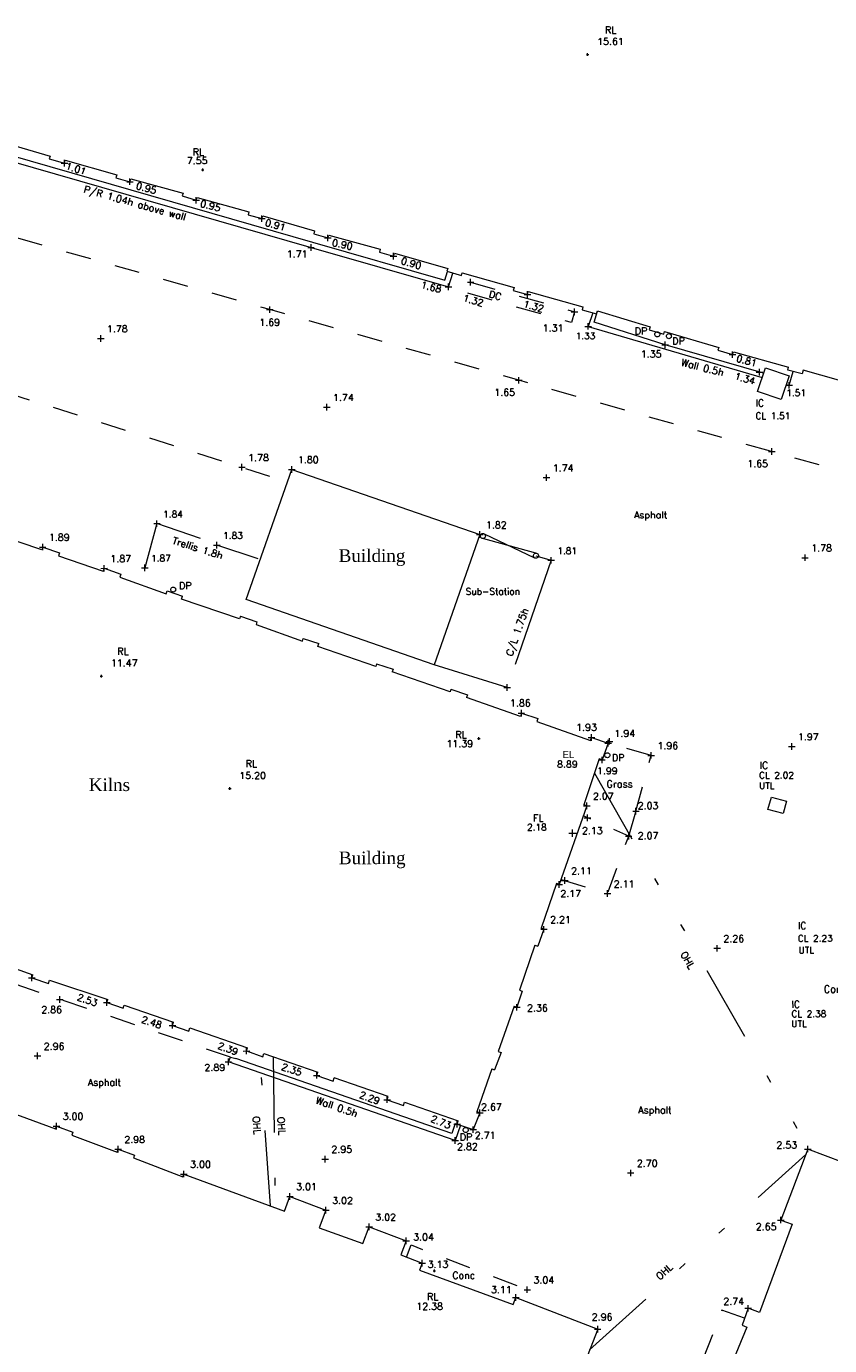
# Model space of a CAD drawing. Header units: metres. Extents: x 639013 to 639566, y 257273 to 257664.
# Tile 16 of 78: x 639225 to 639257, y 257397 to 257450. Entities that reach past the tile are written whole.
import ezdxf
from ezdxf.enums import TextEntityAlignment as Align

# ---------------------------------------------------------------- set-up
doc = ezdxf.new("R2010")
doc.units = ezdxf.units.M
for name, pattern in [('65208756-SWE-ZZ-XX-M-C-0002-FC06T002$0$03', [3, 1, -1, 1]), ('65208756-SWE-ZZ-XX-M-C-0002-FC06T002$0$18', [13.5, 5, -1.6, 0.3, -1.6, 5]), ('65208756-SWE-ZZ-XX-M-C-0002-FC06T002$0$IRRIGATION', [11.5, 3, -1.8, 0.3, -1.8, 0.3, -1.8, 2.5])]:
    doc.linetypes.add(name, pattern=pattern)
for name, color, linetype, lineweight in [('65208756-SWE-ZZ-XX-M-C-0002-FC06T002$0$0not0', 253, 'Continuous', 0), ('65208756-SWE-ZZ-XX-M-C-0002-FC06T002$0$SS_BUILDING', 253, 'Continuous', 0), ('65208756-SWE-ZZ-XX-M-C-0002-FC06T002$0$SS_COVERS', 253, 'Continuous', 0), ('65208756-SWE-ZZ-XX-M-C-0002-FC06T002$0$SS_DETAIL', 253, '65208756-SWE-ZZ-XX-M-C-0002-FC06T002$0$03', 0), ('65208756-SWE-ZZ-XX-M-C-0002-FC06T002$0$SS_FENCE', 253, '65208756-SWE-ZZ-XX-M-C-0002-FC06T002$0$18', 0), ('65208756-SWE-ZZ-XX-M-C-0002-FC06T002$0$SS_GATE', 253, 'Continuous', 0), ('65208756-SWE-ZZ-XX-M-C-0002-FC06T002$0$SS_INTERNAL', 253, 'Continuous', 0), ('65208756-SWE-ZZ-XX-M-C-0002-FC06T002$0$SS_OHL', 253, '65208756-SWE-ZZ-XX-M-C-0002-FC06T002$0$IRRIGATION', 0), ('65208756-SWE-ZZ-XX-M-C-0002-FC06T002$0$SS_TEXT_GEN', 253, 'Continuous', 0), ('65208756-SWE-ZZ-XX-M-C-0002-FC06T002$0$SS_TXT_DRAIN', 253, 'Continuous', 0), ('65208756-SWE-ZZ-XX-M-C-0002-FC06T002$0$SS_TXT_LEV_BLD', 253, 'Continuous', 0), ('65208756-SWE-ZZ-XX-M-C-0002-FC06T002$0$SS_TXT_LEV_GEN', 253, 'Continuous', 0), ('65208756-SWE-ZZ-XX-M-C-0002-FC06T002$0$SS_TXT_LEV_PNT', 253, 'Continuous', 0), ('65208756-SWE-ZZ-XX-M-C-0002-FC06T002$0$SS_TXT_UTL_WATER', 253, 'Continuous', 0), ('65208756-SWE-ZZ-XX-M-C-0002-FC06T002$0$SS_UTL_TEXT', 253, 'Continuous', 0), ('65208756-SWE-ZZ-XX-M-C-0002-FC06T002$0$SS_WALL', 253, 'Continuous', 0)]:
    doc.layers.add(name, color=color, linetype=linetype, lineweight=lineweight)
doc.layers.add('Z-Xref', color=7, linetype='Continuous')
doc.styles.add('65208756-SWE-ZZ-XX-M-C-0002-FC06T002$0$ROMANS', font='ROMANS')
doc.styles.add('65208756-SWE-ZZ-XX-M-C-0002-FC06T002$0$STANDARD', font='txt')
doc.styles.add('65208756-SWE-ZZ-XX-M-C-0002-FC06T002$0$surv', font='romantic.ttf', dxfattribs={"height": 0.5})

# ---------------------------------------------------------------- blocks, each defined once
blk = doc.blocks.new('65208756-SWE-ZZ-XX-M-C-0002-FC06T002')
at = {"layer": '65208756-SWE-ZZ-XX-M-C-0002-FC06T002$0$0not0', "linetype": 'Continuous'}
for p, q in [((639247.658, 257448.459), (639247.758, 257448.459)), ((639247.708, 257448.409), (639247.708, 257448.509)), ((639226.845, 257444.154), (639227.105, 257444.154)), ((639226.975, 257444.024), (639226.975, 257444.284)), ((639229.571, 257443.286), (639229.571, 257443.546)), ((639232.405, 257443.886), (639232.505, 257443.886)), ((639232.455, 257443.836), (639232.455, 257443.936)), ((639229.441, 257443.416), (639229.701, 257443.417)), ((639232.063, 257442.68), (639232.323, 257442.68)), ((639232.193, 257442.55), (639232.193, 257442.81)), ((639234.669, 257441.952), (639234.929, 257441.952)), ((639234.799, 257441.822), (639234.799, 257442.082)), ((639236.747, 257440.682), (639236.746, 257440.942)), ((639237.286, 257441.187), (639237.546, 257441.187)), ((639237.416, 257441.057), (639237.416, 257441.317)), ((639236.617, 257440.812), (639236.877, 257440.812)), ((639239.889, 257440.464), (639240.149, 257440.465)), ((639240.019, 257440.335), (639240.019, 257440.595)), ((639242.195, 257439.12), (639242.194, 257439.38)), ((639242.943, 257439.43), (639243.203, 257439.431)), ((639243.073, 257439.3), (639243.072, 257439.56)), ((639242.064, 257439.249), (639242.324, 257439.25)), ((639245.192, 257438.946), (639245.452, 257438.946)), ((639245.322, 257438.816), (639245.322, 257439.076)), ((639234.984, 257438.346), (639235.244, 257438.347)), ((639235.114, 257438.216), (639235.114, 257438.476)), ((639247.063, 257438.262), (639247.323, 257438.262)), ((639247.193, 257438.132), (639247.193, 257438.392)), ((639247.73, 257437.553), (639247.73, 257437.813)), ((639228.284, 257437.202), (639228.544, 257437.202)), ((639228.414, 257437.072), (639228.414, 257437.332)), ((639247.6, 257437.683), (639247.86, 257437.683)), ((639250.37, 257437.367), (639250.374, 257437.393)), ((639250.374, 257437.341), (639250.37, 257437.367)), ((639250.374, 257437.393), (639250.384, 257437.417)), ((639250.384, 257437.317), (639250.374, 257437.341)), ((639250.384, 257437.417), (639250.4, 257437.437)), ((639250.4, 257437.297), (639250.384, 257437.317)), ((639250.4, 257437.437), (639250.42, 257437.453)), ((639250.42, 257437.281), (639250.4, 257437.297)), ((639250.42, 257437.453), (639250.444, 257437.463)), ((639250.444, 257437.271), (639250.42, 257437.281)), ((639250.444, 257437.463), (639250.47, 257437.467)), ((639250.47, 257437.267), (639250.444, 257437.271)), ((639250.47, 257437.467), (639250.496, 257437.463)), ((639250.496, 257437.271), (639250.47, 257437.267)), ((639250.496, 257437.463), (639250.52, 257437.453)), ((639250.52, 257437.281), (639250.496, 257437.271)), ((639250.52, 257437.453), (639250.54, 257437.437)), ((639250.54, 257437.297), (639250.52, 257437.281)), ((639250.54, 257437.437), (639250.556, 257437.417)), ((639250.556, 257437.317), (639250.54, 257437.297)), ((639250.556, 257437.417), (639250.566, 257437.393)), ((639250.566, 257437.341), (639250.556, 257437.317)), ((639250.566, 257437.393), (639250.57, 257437.367)), ((639250.57, 257437.367), (639250.566, 257437.341)), ((639250.829, 257437.293), (639250.833, 257437.319)), ((639250.833, 257437.267), (639250.829, 257437.293)), ((639250.833, 257437.319), (639250.843, 257437.343)), ((639250.843, 257437.243), (639250.833, 257437.267)), ((639250.843, 257437.343), (639250.859, 257437.363)), ((639250.859, 257437.223), (639250.843, 257437.243)), ((639250.859, 257437.363), (639250.879, 257437.379)), ((639250.879, 257437.207), (639250.859, 257437.223)), ((639250.879, 257437.379), (639250.903, 257437.389)), ((639250.903, 257437.197), (639250.879, 257437.207)), ((639250.903, 257437.389), (639250.929, 257437.393)), ((639250.929, 257437.193), (639250.903, 257437.197)), ((639250.929, 257437.393), (639250.955, 257437.389)), ((639250.955, 257437.197), (639250.929, 257437.193)), ((639250.955, 257437.389), (639250.979, 257437.379)), ((639250.979, 257437.207), (639250.955, 257437.197)), ((639250.979, 257437.379), (639250.999, 257437.364)), ((639250.999, 257437.224), (639250.979, 257437.207)), ((639250.999, 257437.364), (639251.015, 257437.344)), ((639251.015, 257437.244), (639250.999, 257437.224)), ((639251.015, 257437.344), (639251.025, 257437.32)), ((639251.025, 257437.268), (639251.015, 257437.244)), ((639251.025, 257437.32), (639251.029, 257437.294)), ((639251.029, 257437.294), (639251.025, 257437.268)), ((639250.654, 257436.952), (639250.914, 257436.952)), ((639250.784, 257436.822), (639250.784, 257437.082)), ((639253.453, 257436.431), (639253.453, 257436.691)), ((639253.323, 257436.561), (639253.583, 257436.561)), ((639244.982, 257435.414), (639244.982, 257435.674)), ((639254.389, 257435.869), (639254.649, 257435.869)), ((639254.519, 257435.739), (639254.519, 257435.999)), ((639244.852, 257435.544), (639245.112, 257435.544)), ((639255.563, 257435.345), (639255.823, 257435.345)), ((639255.694, 257435.215), (639255.693, 257435.475)), ((639237.373, 257434.348), (639237.372, 257434.608)), ((639237.243, 257434.478), (639237.503, 257434.479)), ((639254.877, 257432.72), (639255.137, 257432.72)), ((639255.007, 257432.59), (639255.007, 257432.85)), ((639233.88, 257432.098), (639234.14, 257432.098)), ((639234.011, 257431.968), (639234.01, 257432.228)), ((639235.852, 257432.009), (639236.112, 257432.01)), ((639235.982, 257431.88), (639235.981, 257432.14)), ((639245.953, 257431.685), (639246.213, 257431.685)), ((639246.083, 257431.555), (639246.083, 257431.815)), ((639230.642, 257429.732), (639230.642, 257429.992)), ((639230.512, 257429.862), (639230.772, 257429.862)), ((639243.304, 257429.429), (639243.564, 257429.429)), ((639243.434, 257429.299), (639243.434, 257429.559)), ((639243.457, 257429.37), (639243.461, 257429.396)), ((639243.461, 257429.344), (639243.457, 257429.37)), ((639243.461, 257429.396), (639243.471, 257429.42)), ((639243.471, 257429.42), (639243.487, 257429.44)), ((639243.487, 257429.44), (639243.507, 257429.456)), ((639243.507, 257429.456), (639243.531, 257429.466)), ((639243.531, 257429.466), (639243.557, 257429.47)), ((639243.557, 257429.47), (639243.583, 257429.466)), ((639243.583, 257429.466), (639243.607, 257429.457)), ((639243.607, 257429.457), (639243.627, 257429.441)), ((639243.627, 257429.441), (639243.643, 257429.421)), ((639243.643, 257429.421), (639243.653, 257429.397)), ((639243.653, 257429.397), (639243.657, 257429.371)), ((639243.657, 257429.371), (639243.653, 257429.345)), ((639225.983, 257428.935), (639226.243, 257428.935)), ((639226.113, 257428.805), (639226.113, 257429.065)), ((639232.888, 257429.012), (639233.148, 257429.013)), ((639233.018, 257428.882), (639233.018, 257429.142)), ((639243.471, 257429.32), (639243.461, 257429.344)), ((639243.487, 257429.3), (639243.471, 257429.32)), ((639243.507, 257429.284), (639243.487, 257429.3)), ((639243.531, 257429.274), (639243.507, 257429.284)), ((639243.557, 257429.27), (639243.531, 257429.274)), ((639243.583, 257429.274), (639243.557, 257429.27)), ((639243.607, 257429.285), (639243.583, 257429.274)), ((639243.627, 257429.301), (639243.607, 257429.285)), ((639243.643, 257429.321), (639243.627, 257429.301)), ((639243.653, 257429.345), (639243.643, 257429.321)), ((639245.56, 257428.592), (639245.564, 257428.618)), ((639245.564, 257428.566), (639245.56, 257428.592)), ((639245.564, 257428.618), (639245.574, 257428.642)), ((639245.574, 257428.542), (639245.564, 257428.566)), ((639245.574, 257428.642), (639245.59, 257428.662)), ((639245.59, 257428.522), (639245.574, 257428.542)), ((639245.59, 257428.662), (639245.61, 257428.678)), ((639245.61, 257428.506), (639245.59, 257428.522)), ((639245.61, 257428.678), (639245.634, 257428.688)), ((639245.634, 257428.496), (639245.61, 257428.506)), ((639245.634, 257428.688), (639245.66, 257428.692)), ((639245.66, 257428.492), (639245.634, 257428.496)), ((639245.66, 257428.692), (639245.686, 257428.688)), ((639245.686, 257428.496), (639245.66, 257428.492)), ((639245.686, 257428.688), (639245.71, 257428.678)), ((639245.71, 257428.506), (639245.686, 257428.496)), ((639245.71, 257428.678), (639245.73, 257428.662)), ((639245.73, 257428.522), (639245.71, 257428.506)), ((639245.73, 257428.662), (639245.746, 257428.642)), ((639245.746, 257428.542), (639245.73, 257428.522)), ((639245.746, 257428.642), (639245.756, 257428.618)), ((639245.756, 257428.566), (639245.746, 257428.542)), ((639245.756, 257428.618), (639245.76, 257428.592)), ((639245.76, 257428.592), (639245.756, 257428.566)), ((639246.134, 257428.41), (639246.394, 257428.41)), ((639246.264, 257428.28), (639246.264, 257428.54)), ((639256.195, 257428.512), (639256.455, 257428.512)), ((639256.325, 257428.382), (639256.325, 257428.642)), ((639228.42, 257428.09), (639228.68, 257428.091)), ((639228.55, 257427.961), (639228.549, 257428.221)), ((639230.033, 257428.113), (639230.293, 257428.113)), ((639230.163, 257427.983), (639230.163, 257428.243)), ((639231.185, 257427.249), (639231.189, 257427.275)), ((639231.189, 257427.275), (639231.199, 257427.299)), ((639231.199, 257427.299), (639231.215, 257427.319)), ((639231.215, 257427.319), (639231.235, 257427.335)), ((639231.235, 257427.335), (639231.259, 257427.345)), ((639231.259, 257427.345), (639231.285, 257427.35)), ((639231.285, 257427.35), (639231.311, 257427.346)), ((639231.311, 257427.346), (639231.335, 257427.336)), ((639231.335, 257427.336), (639231.355, 257427.32)), ((639231.355, 257427.32), (639231.371, 257427.3)), ((639231.371, 257427.3), (639231.381, 257427.276)), ((639231.381, 257427.276), (639231.385, 257427.25)), ((639231.189, 257427.223), (639231.185, 257427.249)), ((639231.199, 257427.199), (639231.189, 257427.223)), ((639231.215, 257427.179), (639231.199, 257427.199)), ((639231.235, 257427.163), (639231.215, 257427.179)), ((639231.259, 257427.153), (639231.235, 257427.163)), ((639231.285, 257427.15), (639231.259, 257427.153)), ((639231.311, 257427.154), (639231.285, 257427.15)), ((639231.335, 257427.164), (639231.311, 257427.154)), ((639231.355, 257427.18), (639231.335, 257427.164)), ((639231.371, 257427.2), (639231.355, 257427.18)), ((639231.381, 257427.224), (639231.371, 257427.2)), ((639231.385, 257427.25), (639231.381, 257427.224)), ((639228.387, 257423.818), (639228.487, 257423.818)), ((639228.437, 257423.768), (639228.437, 257423.868)), ((639244.389, 257423.37), (639244.649, 257423.37)), ((639244.519, 257423.24), (639244.519, 257423.5)), ((639244.953, 257422.35), (639245.213, 257422.35)), ((639245.083, 257422.22), (639245.083, 257422.48)), ((639247.861, 257421.255), (639247.861, 257421.515)), ((639243.348, 257421.344), (639243.448, 257421.344)), ((639243.399, 257421.294), (639243.398, 257421.394)), ((639247.731, 257421.385), (639247.991, 257421.385)), ((639248.394, 257421.162), (639248.654, 257421.162)), ((639248.449, 257421.232), (639248.709, 257421.233)), ((639248.524, 257421.032), (639248.524, 257421.292)), ((639248.579, 257421.102), (639248.579, 257421.362)), ((639255.668, 257421.028), (639255.928, 257421.028)), ((639255.798, 257420.898), (639255.798, 257421.158)), ((639248.149, 257420.495), (639248.409, 257420.495)), ((639248.279, 257420.365), (639248.279, 257420.625)), ((639248.392, 257420.682), (639248.396, 257420.708)), ((639248.396, 257420.656), (639248.392, 257420.682)), ((639248.396, 257420.708), (639248.406, 257420.732)), ((639248.406, 257420.632), (639248.396, 257420.656)), ((639248.406, 257420.732), (639248.422, 257420.752)), ((639248.422, 257420.612), (639248.406, 257420.632)), ((639248.422, 257420.752), (639248.442, 257420.768)), ((639248.442, 257420.596), (639248.422, 257420.612)), ((639248.442, 257420.768), (639248.466, 257420.778)), ((639248.466, 257420.586), (639248.442, 257420.596)), ((639248.466, 257420.778), (639248.492, 257420.783)), ((639248.492, 257420.583), (639248.466, 257420.586)), ((639248.492, 257420.783), (639248.518, 257420.779)), ((639248.518, 257420.587), (639248.492, 257420.583)), ((639248.518, 257420.779), (639248.542, 257420.769)), ((639248.542, 257420.597), (639248.518, 257420.587)), ((639248.542, 257420.769), (639248.562, 257420.753)), ((639248.562, 257420.613), (639248.542, 257420.597)), ((639248.562, 257420.753), (639248.578, 257420.733)), ((639248.578, 257420.633), (639248.562, 257420.613)), ((639248.578, 257420.733), (639248.588, 257420.709)), ((639248.588, 257420.657), (639248.578, 257420.633)), ((639248.588, 257420.709), (639248.592, 257420.683)), ((639248.592, 257420.683), (639248.588, 257420.657)), ((639250.099, 257420.677), (639250.359, 257420.677)), ((639250.229, 257420.547), (639250.229, 257420.807)), ((639233.527, 257419.312), (639233.527, 257419.412)), ((639233.477, 257419.362), (639233.577, 257419.362)), ((639247.543, 257418.676), (639247.803, 257418.676)), ((639247.673, 257418.546), (639247.673, 257418.806)), ((639249.494, 257418.464), (639249.754, 257418.464)), ((639249.624, 257418.334), (639249.624, 257418.594)), ((639247.57, 257418.2), (639247.83, 257418.201)), ((639247.7, 257418.071), (639247.7, 257418.331)), ((639246.966, 257417.593), (639247.266, 257417.593)), ((639247.116, 257417.443), (639247.116, 257417.743)), ((639249.207, 257417.477), (639249.467, 257417.477)), ((639249.337, 257417.347), (639249.337, 257417.607)), ((639246.81, 257415.585), (639246.81, 257415.845)), ((639246.453, 257415.556), (639246.713, 257415.557)), ((639246.583, 257415.427), (639246.583, 257415.687)), ((639246.68, 257415.715), (639246.94, 257415.715)), ((639248.497, 257415.069), (639248.497, 257415.329)), ((639248.367, 257415.199), (639248.627, 257415.199)), ((639245.849, 257413.783), (639246.109, 257413.783)), ((639245.979, 257413.653), (639245.979, 257413.913)), ((639252.843, 257412.898), (639252.843, 257413.158)), ((639252.713, 257413.028), (639252.973, 257413.028)), ((639225.551, 257411.859), (639225.811, 257411.859)), ((639225.682, 257411.729), (639225.681, 257411.989)), ((639226.793, 257410.874), (639226.792, 257411.134)), ((639226.663, 257411.003), (639226.923, 257411.004)), ((639228.521, 257410.875), (639228.781, 257410.875)), ((639228.651, 257410.745), (639228.651, 257411.005)), ((639244.778, 257410.691), (639245.038, 257410.691)), ((639244.908, 257410.561), (639244.908, 257410.821)), ((639231.254, 257409.844), (639231.253, 257410.104)), ((639231.124, 257409.974), (639231.384, 257409.974)), ((639234.059, 257408.958), (639234.319, 257408.959)), ((639234.189, 257408.829), (639234.189, 257409.089)), ((639225.779, 257408.763), (639226.039, 257408.763)), ((639225.909, 257408.633), (639225.909, 257408.893)), ((639233.341, 257408.53), (639233.601, 257408.531)), ((639233.471, 257408.4), (639233.471, 257408.66)), ((639236.842, 257407.993), (639237.102, 257407.993)), ((639236.972, 257407.863), (639236.972, 257408.123)), ((639239.63, 257407.029), (639239.89, 257407.029)), ((639239.76, 257406.899), (639239.76, 257407.159)), ((639243.303, 257406.507), (639243.563, 257406.507)), ((639243.433, 257406.377), (639243.432, 257406.637)), ((639226.528, 257405.982), (639226.788, 257405.982)), ((639226.658, 257405.852), (639226.658, 257406.112)), ((639242.411, 257406.062), (639242.671, 257406.062)), ((639242.541, 257405.932), (639242.541, 257406.192)), ((639242.776, 257405.826), (639242.78, 257405.852)), ((639242.78, 257405.8), (639242.776, 257405.826)), ((639242.78, 257405.852), (639242.79, 257405.876)), ((639242.79, 257405.876), (639242.806, 257405.896)), ((639242.806, 257405.896), (639242.826, 257405.912)), ((639242.826, 257405.912), (639242.85, 257405.922)), ((639242.85, 257405.922), (639242.876, 257405.926)), ((639242.876, 257405.926), (639242.902, 257405.922)), ((639242.902, 257405.922), (639242.926, 257405.912)), ((639242.926, 257405.912), (639242.946, 257405.896)), ((639242.946, 257405.896), (639242.962, 257405.876)), ((639242.962, 257405.876), (639242.972, 257405.852)), ((639242.972, 257405.852), (639242.976, 257405.826)), ((639242.976, 257405.826), (639242.972, 257405.8)), ((639243.039, 257405.84), (639243.299, 257405.84)), ((639243.169, 257405.71), (639243.169, 257405.97)), ((639242.327, 257405.412), (639242.587, 257405.412)), ((639242.457, 257405.282), (639242.457, 257405.542)), ((639242.79, 257405.776), (639242.78, 257405.8)), ((639242.806, 257405.756), (639242.79, 257405.776)), ((639242.826, 257405.74), (639242.806, 257405.756)), ((639242.85, 257405.73), (639242.826, 257405.74)), ((639242.876, 257405.726), (639242.85, 257405.73)), ((639242.902, 257405.73), (639242.876, 257405.726)), ((639242.926, 257405.74), (639242.902, 257405.73)), ((639242.946, 257405.756), (639242.926, 257405.74)), ((639242.962, 257405.776), (639242.946, 257405.756)), ((639242.972, 257405.8), (639242.962, 257405.776)), ((639228.971, 257405.066), (639229.231, 257405.066)), ((639229.101, 257404.936), (639229.101, 257405.196)), ((639237.308, 257404.544), (639237.308, 257404.804)), ((639256.304, 257405.072), (639256.564, 257405.072)), ((639256.434, 257404.942), (639256.434, 257405.202)), ((639237.178, 257404.674), (639237.438, 257404.674)), ((639249.415, 257403.994), (639249.415, 257404.254)), ((639231.58, 257404.081), (639231.84, 257404.081)), ((639231.71, 257403.951), (639231.71, 257404.211)), ((639249.285, 257404.124), (639249.545, 257404.124)), ((639235.912, 257403.063), (639235.912, 257403.323)), ((639235.782, 257403.192), (639236.042, 257403.193)), ((639237.34, 257402.518), (639237.34, 257402.778)), ((639237.21, 257402.648), (639237.47, 257402.648)), ((639255.237, 257402.258), (639255.497, 257402.259)), ((639255.367, 257402.128), (639255.367, 257402.388)), ((639238.918, 257401.987), (639239.178, 257401.988)), ((639239.048, 257401.858), (639239.048, 257402.118)), ((639240.391, 257401.433), (639240.651, 257401.433)), ((639240.521, 257401.303), (639240.521, 257401.563)), ((639241.152, 257400.419), (639241.151, 257400.679)), ((639241.022, 257400.549), (639241.282, 257400.549)), ((639241.584, 257400.243), (639241.684, 257400.243)), ((639241.634, 257400.193), (639241.634, 257400.293)), ((639245.318, 257399.366), (639245.318, 257399.626)), ((639244.732, 257399.188), (639244.992, 257399.188)), ((639244.862, 257399.058), (639244.862, 257399.318)), ((639245.188, 257399.496), (639245.448, 257399.496)), ((639253.938, 257398.759), (639254.198, 257398.759)), ((639254.068, 257398.629), (639254.067, 257398.889)), ((639248.107, 257397.798), (639248.107, 257398.058)), ((639247.977, 257397.928), (639248.237, 257397.928))]:
    blk.add_line(p, q, dxfattribs=at)
at = {"layer": '65208756-SWE-ZZ-XX-M-C-0002-FC06T002$0$SS_BUILDING'}
for p, q in [((639224.374, 257445.02), (639226.408, 257444.433)), ((639226.408, 257444.433), (639226.375, 257444.318)), ((639226.375, 257444.318), (639226.975, 257444.154)), ((639226.975, 257444.154), (639227.008, 257444.269)), ((639227.008, 257444.269), (639229.048, 257443.691)), ((639229.048, 257443.691), (639229.015, 257443.576)), ((639229.015, 257443.576), (639229.571, 257443.416)), ((639229.571, 257443.416), (639229.604, 257443.532)), ((639229.604, 257443.532), (639231.676, 257442.968)), ((639231.676, 257442.968), (639231.64, 257442.854)), ((639231.64, 257442.854), (639232.193, 257442.68)), ((639232.193, 257442.68), (639232.229, 257442.795)), ((639232.229, 257442.795), (639234.283, 257442.222)), ((639234.283, 257442.222), (639234.25, 257442.107)), ((639234.25, 257442.107), (639234.799, 257441.952)), ((639234.799, 257441.952), (639234.832, 257442.067)), ((639234.832, 257442.067), (639236.89, 257441.464)), ((639236.89, 257441.464), (639236.856, 257441.349)), ((639236.856, 257441.349), (639237.416, 257441.187)), ((639237.416, 257441.187), (639237.449, 257441.302)), ((639237.449, 257441.302), (639239.488, 257440.74)), ((639239.488, 257440.74), (639239.456, 257440.624)), ((639239.456, 257440.624), (639240.019, 257440.465)), ((639240.019, 257440.465), (639240.052, 257440.58)), ((639240.052, 257440.58), (639242.167, 257439.98)), ((639242.167, 257439.98), (639242.133, 257439.865)), ((639242.133, 257439.865), (639242.708, 257439.693)), ((639242.708, 257439.693), (639242.742, 257439.808)), ((639242.742, 257439.808), (639244.794, 257439.222)), ((639244.794, 257439.222), (639244.761, 257439.107)), ((639244.761, 257439.107), (639245.322, 257438.946)), ((639245.322, 257438.946), (639245.355, 257439.062)), ((639245.355, 257439.062), (639247.522, 257438.454)), ((639247.522, 257438.454), (639247.49, 257438.338)), ((639247.49, 257438.338), (639248.062, 257438.177)), ((639248.062, 257438.177), (639248.094, 257438.293)), ((639248.094, 257438.293), (639250.185, 257437.661)), ((639250.185, 257437.661), (639250.149, 257437.547)), ((639250.149, 257437.547), (639250.723, 257437.369)), ((639250.723, 257437.369), (639250.759, 257437.484)), ((639250.759, 257437.484), (639252.906, 257436.849)), ((639252.906, 257436.849), (639252.871, 257436.734)), ((639252.871, 257436.734), (639253.453, 257436.561)), ((639253.453, 257436.561), (639253.487, 257436.676)), ((639253.487, 257436.676), (639255.67, 257436.067)), ((639255.639, 257435.951), (639255.67, 257436.067)), ((639256.21, 257435.797), (639255.639, 257435.951)), ((639256.252, 257435.952), (639256.21, 257435.797)), ((639258.444, 257435.321), (639256.252, 257435.952)), ((639226.074, 257428.822), (639224.279, 257429.429)), ((639226.113, 257428.935), (639226.074, 257428.822)), ((639226.113, 257428.935), (639226.775, 257428.706)), ((639226.775, 257428.706), (639226.735, 257428.592)), ((639226.735, 257428.592), (639228.51, 257427.977)), ((639228.55, 257428.091), (639228.51, 257427.977)), ((639228.55, 257428.091), (639229.208, 257427.854)), ((639229.208, 257427.854), (639229.169, 257427.741)), ((639229.169, 257427.741), (639231.006, 257427.081)), ((639231.006, 257427.081), (639231.045, 257427.194)), ((639231.045, 257427.194), (639231.658, 257426.984)), ((639231.619, 257426.871), (639231.658, 257426.984)), ((639233.912, 257426.085), (639231.619, 257426.871)), ((639233.949, 257426.191), (639233.912, 257426.085)), ((639233.949, 257426.191), (639234.603, 257425.967)), ((639234.603, 257425.967), (639234.567, 257425.861)), ((639234.567, 257425.861), (639236.403, 257425.201)), ((639236.403, 257425.201), (639236.442, 257425.315)), ((639236.442, 257425.315), (639237.055, 257425.105)), ((639237.016, 257424.991), (639237.055, 257425.105)), ((639239.31, 257424.205), (639237.016, 257424.991)), ((639239.346, 257424.311), (639239.31, 257424.205)), ((639239.346, 257424.311), (639240.001, 257424.088)), ((639240.001, 257424.088), (639239.965, 257423.982)), ((639242.258, 257423.195), (639239.965, 257423.982)), ((639242.294, 257423.302), (639242.258, 257423.195)), ((639242.294, 257423.302), (639242.949, 257423.078)), ((639242.949, 257423.078), (639242.913, 257422.972)), ((639245.044, 257422.222), (639242.913, 257422.972)), ((639245.083, 257422.35), (639245.044, 257422.222)), ((639245.083, 257422.35), (639245.742, 257422.134)), ((639245.742, 257422.134), (639245.702, 257422.021)), ((639245.702, 257422.021), (639247.821, 257421.272)), ((639247.821, 257421.272), (639247.861, 257421.385)), ((639247.861, 257421.385), (639248.524, 257421.162)), ((639248.524, 257421.162), (639248.279, 257420.495)), ((639248.165, 257420.533), (639247.56, 257418.714)), ((639248.279, 257420.495), (639248.165, 257420.533)), ((639247.673, 257418.676), (639246.583, 257415.557)), ((639247.673, 257418.676), (639247.56, 257418.714)), ((639246.47, 257415.595), (639245.865, 257413.822)), ((639246.583, 257415.557), (639246.47, 257415.595)), ((639245.979, 257413.783), (639245.736, 257413.108)), ((639245.979, 257413.783), (639245.865, 257413.822)), ((639245.623, 257413.147), (639245.008, 257411.376)), ((639245.623, 257413.147), (639245.736, 257413.108)), ((639223.995, 257412.587), (639225.722, 257411.983)), ((639225.681, 257411.859), (639225.722, 257411.983)), ((639225.681, 257411.859), (639226.346, 257411.639)), ((639226.346, 257411.639), (639226.387, 257411.762)), ((639226.387, 257411.762), (639228.692, 257410.998)), ((639245.121, 257411.336), (639244.908, 257410.691)), ((639245.008, 257411.376), (639245.121, 257411.336)), ((639228.651, 257410.875), (639228.692, 257410.998)), ((639228.651, 257410.875), (639229.3, 257410.652)), ((639229.3, 257410.652), (639229.343, 257410.774)), ((639229.343, 257410.774), (639231.296, 257410.097)), ((639244.795, 257410.731), (639244.164, 257408.944)), ((639244.795, 257410.731), (639244.908, 257410.691)), ((639231.254, 257409.974), (639231.296, 257410.097)), ((639231.296, 257410.097), (639231.296, 257410.097)), ((639231.254, 257409.974), (639231.904, 257409.749)), ((639231.904, 257409.749), (639231.947, 257409.872)), ((639231.947, 257409.872), (639234.231, 257409.081)), ((639234.189, 257408.959), (639234.231, 257409.081)), ((639234.189, 257408.959), (639234.839, 257408.733)), ((639234.839, 257408.733), (639234.882, 257408.856)), ((639234.882, 257408.856), (639237.014, 257408.116)), ((639244.277, 257408.904), (639244.024, 257408.218)), ((639244.164, 257408.944), (639244.277, 257408.904)), ((639236.972, 257407.993), (639237.014, 257408.116)), ((639236.972, 257407.993), (639237.622, 257407.768)), ((639243.91, 257408.257), (639243.319, 257406.546)), ((639243.91, 257408.257), (639244.024, 257408.218)), ((639237.622, 257407.768), (639237.665, 257407.891)), ((639239.802, 257407.152), (639237.665, 257407.891)), ((639239.76, 257407.029), (639239.802, 257407.152)), ((639239.76, 257407.029), (639240.41, 257406.803)), ((639240.41, 257406.803), (639240.453, 257406.926)), ((639240.453, 257406.926), (639242.584, 257406.185)), ((639243.433, 257406.507), (639243.169, 257405.84)), ((639243.433, 257406.507), (639243.319, 257406.546)), ((639242.541, 257406.062), (639242.584, 257406.185)), ((639242.541, 257406.062), (639243.169, 257405.84))]:
    blk.add_line(p, q, dxfattribs=at)
at = {"layer": '65208756-SWE-ZZ-XX-M-C-0002-FC06T002$0$SS_BUILDING', "flags": 128}
blk.add_lwpolyline([(639234.178, 257426.853), (639235.982, 257432.01), (639243.434, 257429.429), (639241.63, 257424.272)], close=True, dxfattribs=at)
for points in [[(639224.828, 257406.539), (639226.616, 257405.87), (639226.658, 257405.982), (639227.307, 257405.737), (639227.265, 257405.625), (639229.059, 257404.954), (639229.101, 257405.066), (639229.75, 257404.833), (639229.707, 257404.721), (639231.667, 257403.969), (639231.71, 257404.081), (639235.691, 257402.613), (639235.912, 257403.193), (639237.34, 257402.648), (639237.069, 257401.948), (639238.802, 257401.332), (639239.048, 257401.988), (639240.521, 257401.433), (639240.31, 257400.872), (639241.152, 257400.549), (639241.048, 257400.267), (639244.759, 257398.906), (639244.862, 257399.188), (639248.107, 257397.928)], [(639259.239, 257404.008), (639256.434, 257405.072), (639255.367, 257402.258), (639255.817, 257402.091), (639254.518, 257398.592), (639254.068, 257398.759), (639253.827, 257398.084), (639254.012, 257398.007), (639253.419, 257396.575), (639253.234, 257396.651), (639252.995, 257395.97)], [(639248.107, 257397.928), (639245.874, 257392.176)]]:
    blk.add_lwpolyline(points, dxfattribs=at)
at = {"layer": '65208756-SWE-ZZ-XX-M-C-0002-FC06T002$0$SS_COVERS', "flags": 128}
for points in [[(639255.382, 257434.785), (639254.441, 257435.1), (639254.756, 257436.041), (639255.697, 257435.725), (639255.382, 257434.785)], [(639255.46, 257418.368), (639254.857, 257418.535), (639254.993, 257419.026), (639255.596, 257418.859), (639255.46, 257418.368)]]:
    blk.add_lwpolyline(points, dxfattribs=at)
at = {"layer": '65208756-SWE-ZZ-XX-M-C-0002-FC06T002$0$SS_DETAIL'}
for p, q in [((639250.229, 257420.677), (639248.524, 257421.162)), ((639249.624, 257418.464), (639250.229, 257420.677)), ((639249.337, 257417.477), (639249.624, 257418.464))]:
    blk.add_line(p, q, dxfattribs=at)
at = {"layer": '65208756-SWE-ZZ-XX-M-C-0002-FC06T002$0$SS_DETAIL', "flags": 128}
for points in [[(639264.583, 257430.018), (639255.007, 257432.72), (639244.982, 257435.544), (639235.114, 257438.346), (639224.736, 257441.287), (639215.798, 257443.863), (639207.128, 257445.579)], [(639243.073, 257439.43), (639247.193, 257438.262), (639247.07, 257437.829), (639242.95, 257438.998), (639243.073, 257439.43)], [(639211.222, 257438.549), (639212.16, 257438.22), (639213.331, 257438.51), (639222.026, 257435.902), (639235.813, 257431.526)], [(639246.655, 257415.762), (639248.497, 257415.199), (639249.337, 257417.477), (639247.533, 257418.274)], [(639233.549, 257408.716), (639226.793, 257411.004), (639217.674, 257414.087), (639211.705, 257416.258)], [(639240.527, 257400.788), (639240.712, 257401.269), (639245.318, 257399.496), (639245.155, 257399.074)], [(639253.928, 257398.367), (639253.033, 257398.686), (639249.929, 257390.681)]]:
    blk.add_lwpolyline(points, dxfattribs=at)
at = {"layer": '65208756-SWE-ZZ-XX-M-C-0002-FC06T002$0$SS_FENCE'}
for p, q in [((639234.658, 257428.464), (639233.018, 257429.012)), ((639244.519, 257423.37), (639241.63, 257424.272))]:
    blk.add_line(p, q, dxfattribs=at)
at = {"layer": '65208756-SWE-ZZ-XX-M-C-0002-FC06T002$0$SS_FENCE', "flags": 128}
for points in [[(639232.36, 257429.279), (639230.642, 257429.862), (639230.163, 257428.113)], [(639245.66, 257428.592), (639246.264, 257428.41), (639244.519, 257423.37)]]:
    blk.add_lwpolyline(points, dxfattribs=at)
at = {"layer": '65208756-SWE-ZZ-XX-M-C-0002-FC06T002$0$SS_GATE'}
for p, q in [((639243.607, 257429.457), (639245.61, 257428.506)), ((639245.66, 257428.692), (639243.507, 257429.284))]:
    blk.add_line(p, q, dxfattribs=at)
at = {"layer": '65208756-SWE-ZZ-XX-M-C-0002-FC06T002$0$SS_OHL'}
for p, q in [((639247.978, 257419.971), (639256.479, 257405.055)), ((639235.137, 257402.818), (639234.724, 257408.773)), ((639235.242, 257408.73), (639235.329, 257402.747)), ((639247.788, 257397.107), (639256.353, 257404.857))]:
    blk.add_line(p, q, dxfattribs=at)
at = {"layer": '65208756-SWE-ZZ-XX-M-C-0002-FC06T002$0$SS_WALL'}
for p, q in [((639247.966, 257437.849), (639248.1, 257438.291)), ((639233.549, 257408.716), (639233.762, 257408.662)), ((639242.464, 257406.09), (639242.541, 257406.062))]:
    blk.add_line(p, q, dxfattribs=at)
at = {"layer": '65208756-SWE-ZZ-XX-M-C-0002-FC06T002$0$SS_WALL', "flags": 128}
for points in [[(639213.125, 257447.738), (639214.423, 257447.354), (639214.246, 257446.833), (639215.626, 257446.404), (639215.835, 257447.045), (639224.838, 257444.473), (639236.807, 257441.024), (639242.05, 257439.52), (639242.159, 257439.857)], [(639213.063, 257447.527), (639214.141, 257447.208), (639213.965, 257446.69), (639215.768, 257446.129), (639215.979, 257446.775), (639224.777, 257444.262), (639236.747, 257440.812), (639242.194, 257439.25), (639242.37, 257439.794)], [(639247.919, 257438.218), (639247.73, 257437.683), (639254.628, 257435.658)], [(639254.683, 257435.822), (639250.784, 257436.952), (639247.966, 257437.849)], [(639255.581, 257435.378), (639255.693, 257435.345), (639255.858, 257435.892)], [(639242.671, 257406.016), (639242.457, 257405.412), (639233.471, 257408.53), (639233.549, 257408.716)], [(639242.464, 257406.09), (639242.323, 257405.692), (639233.762, 257408.662)]]:
    blk.add_lwpolyline(points, dxfattribs=at)
at = {"layer": '65208756-SWE-ZZ-XX-M-C-0002-FC06T002$0$SS_INTERNAL'}
for s, height, style, p in [('RL', 0.28, '65208756-SWE-ZZ-XX-M-C-0002-FC06T002$0$ROMANS', (639248.395, 257449.293)), ('15.61', 0.274, '65208756-SWE-ZZ-XX-M-C-0002-FC06T002$0$ROMANS', (639248.086, 257448.838)), ('RL', 0.28, '65208756-SWE-ZZ-XX-M-C-0002-FC06T002$0$ROMANS', (639232.053, 257444.456)), ('7.55', 0.274, '65208756-SWE-ZZ-XX-M-C-0002-FC06T002$0$ROMANS', (639231.824, 257444.118)), ('Building', 0.5, '65208756-SWE-ZZ-XX-M-C-0002-FC06T002$0$surv', (639237.843, 257428.345)), ('RL', 0.28, '65208756-SWE-ZZ-XX-M-C-0002-FC06T002$0$ROMANS', (639229.065, 257424.663)), ('11.47', 0.274, '65208756-SWE-ZZ-XX-M-C-0002-FC06T002$0$ROMANS', (639228.816, 257424.197)), ('RL', 0.28, '65208756-SWE-ZZ-XX-M-C-0002-FC06T002$0$ROMANS', (639242.468, 257421.356)), ('11.39', 0.274, '65208756-SWE-ZZ-XX-M-C-0002-FC06T002$0$ROMANS', (639242.114, 257421.001)), ('RL', 0.28, '65208756-SWE-ZZ-XX-M-C-0002-FC06T002$0$ROMANS', (639234.155, 257420.207)), ('15.20', 0.274, '65208756-SWE-ZZ-XX-M-C-0002-FC06T002$0$ROMANS', (639233.905, 257419.741)), ('Kilns', 0.5, '65208756-SWE-ZZ-XX-M-C-0002-FC06T002$0$surv', (639227.938, 257419.262)), ('Building', 0.5, '65208756-SWE-ZZ-XX-M-C-0002-FC06T002$0$surv', (639237.851, 257416.363)), ('RL', 0.28, '65208756-SWE-ZZ-XX-M-C-0002-FC06T002$0$ROMANS', (639241.344, 257399.083)), ('12.38', 0.274, '65208756-SWE-ZZ-XX-M-C-0002-FC06T002$0$ROMANS', (639240.919, 257398.704))]:
    blk.add_text(s, height=height, rotation=0.0408, dxfattribs=dict(at, style=style)).set_placement(p)
at = {"layer": '65208756-SWE-ZZ-XX-M-C-0002-FC06T002$0$SS_TEXT_GEN'}
for s, rotation, style, p in [('P/R 1.04h above wall', 344.4154, '65208756-SWE-ZZ-XX-M-C-0002-FC06T002$0$ROMANS', (639227.711, 257442.994)), ('Wall 0.5h', 345.8941, '65208756-SWE-ZZ-XX-M-C-0002-FC06T002$0$ROMANS', (639251.388, 257436.129)), ('Trellis 1.8h', 342.5338, '65208756-SWE-ZZ-XX-M-C-0002-FC06T002$0$ROMANS', (639231.22, 257429.07)), ('C/L 1.75h', 70.8999, '65208756-SWE-ZZ-XX-M-C-0002-FC06T002$0$ROMANS', (639244.725, 257424.585)), ('EL', 0.0408, '65208756-SWE-ZZ-XX-M-C-0002-FC06T002$0$STANDARD', (639246.72, 257420.572)), ('Grass', 0.0408, '65208756-SWE-ZZ-XX-M-C-0002-FC06T002$0$ROMANS', (639248.456, 257419.4)), ('Concrete', 0.0408, '65208756-SWE-ZZ-XX-M-C-0002-FC06T002$0$ROMANS', (639257.069, 257411.27)), ('Wall 0.5h', 340.8634, '65208756-SWE-ZZ-XX-M-C-0002-FC06T002$0$ROMANS', (639236.902, 257406.891))]:
    blk.add_text(s, height=0.28, rotation=rotation, dxfattribs=dict(at, style=style)).set_placement(p)
at = {"layer": '65208756-SWE-ZZ-XX-M-C-0002-FC06T002$0$SS_TXT_DRAIN', "style": '65208756-SWE-ZZ-XX-M-C-0002-FC06T002$0$ROMANS'}
for s, height, p in [('IC', 0.274, (639254.363, 257434.504)), ('CL 1.51', 0.26, (639254.363, 257434.003)), ('CL 2.02', 0.26, (639254.503, 257419.756)), ('IC', 0.274, (639254.526, 257420.14)), ('UTL', 0.26, (639254.503, 257419.347)), ('IC', 0.274, (639256.041, 257413.794)), ('CL 2.23', 0.26, (639256.041, 257413.293)), ('UTL', 0.26, (639256.069, 257412.83)), ('CL 2.38', 0.26, (639255.788, 257410.302)), ('IC', 0.274, (639255.788, 257410.675)), ('UTL', 0.26, (639255.779, 257409.911))]:
    blk.add_text(s, height=height, rotation=0.0408, dxfattribs=at).set_placement(p)
at = {"layer": '65208756-SWE-ZZ-XX-M-C-0002-FC06T002$0$SS_TXT_LEV_BLD', "style": '65208756-SWE-ZZ-XX-M-C-0002-FC06T002$0$ROMANS'}
for s, rotation, p in [('1.01', 342.7234, (639226.999, 257443.923)), ('0.95', 344.5717, (639229.787, 257443.138)), ('0.95', 345.5496, (639232.328, 257442.433)), ('0.91', 343.3053, (639234.9, 257441.685)), ('0.90', 347.8369, (639237.558, 257440.88)), ('0.90', 343.6613, (639240.285, 257440.166)), ('DC', 344.3263, (639243.772, 257438.846)), ('1.32', 344.3263, (639245.135, 257438.457)), ('0.81', 344.4081, (639253.578, 257436.297)), ('1.80', 0.0408, (639236.228, 257432.256)), ('1.82', 0.0408, (639243.68, 257429.675)), ('1.89', 0.0408, (639226.359, 257429.181)), ('1.87', 0.0408, (639228.796, 257428.337)), ('1.86', 0.0408, (639244.633, 257422.62)), ('1.93', 0.0408, (639247.255, 257421.655)), ('1.94', 0.0408, (639248.77, 257421.408)), ('1.99', 0.0408, (639248.079, 257419.926)), ('2.07', 0.0408, (639247.919, 257418.922)), ('2.17', 0.0408, (639246.627, 257415.063)), ('2.21', 0.0408, (639246.225, 257414.03)), ('2.53', 341.4745, (639227.451, 257410.979)), ('2.36', 0.0408, (639245.308, 257410.527)), ('2.48', 341.2274, (639229.998, 257410.098)), ('2.39', 339.259, (639233.023, 257409.064)), ('2.35', 341.3531, (639235.549, 257408.223)), ('2.29', 339.6111, (639238.638, 257407.114)), ('2.67', 0.0408, (639243.485, 257406.599)), ('3.00', 0.0408, (639226.904, 257406.229)), ('2.73', 337.7253, (639241.462, 257406.173)), ('2.98', 0.0408, (639229.347, 257405.312)), ('2.71', 0.0408, (639243.238, 257405.482)), ('2.53', 0.0408, (639255.191, 257405.091)), ('3.00', 0.0408, (639231.956, 257404.327)), ('3.01', 0.0408, (639236.158, 257403.439)), ('3.02', 0.0408, (639237.586, 257402.894)), ('3.02', 0.0408, (639239.294, 257402.234)), ('3.04', 0.0408, (639240.797, 257401.449)), ('2.65', 0.0408, (639254.374, 257401.861)), ('3.13', 0.0408, (639241.368, 257400.364)), ('3.11', 0.0408, (639243.878, 257399.358)), ('2.74', 0.0408, (639253.086, 257398.897)), ('2.96', 0.0408, (639247.872, 257398.277))]:
    blk.add_text(s, height=0.274, rotation=rotation, dxfattribs=at).set_placement(p)
at = {"layer": '65208756-SWE-ZZ-XX-M-C-0002-FC06T002$0$SS_TXT_LEV_GEN', "style": '65208756-SWE-ZZ-XX-M-C-0002-FC06T002$0$ROMANS'}
for s, height, rotation, p in [('1.71', 0.274, 0.0408, (639235.788, 257440.417)), ('1.68', 0.274, 345.715, (639241.079, 257439.212)), ('1.32', 0.274, 344.1052, (639242.743, 257438.688)), ('1.69', 0.274, 0.0408, (639234.697, 257437.708)), ('1.31', 0.274, 0.0408, (639245.929, 257437.483)), ('1.33', 0.26, 0.0408, (639247.235, 257437.172)), ('1.35', 0.274, 0.0408, (639249.816, 257436.449)), ('1.34', 0.274, 343.6468, (639253.511, 257435.594)), ('1.65', 0.274, 0.0408, (639244.012, 257434.927)), ('1.51', 0.26, 0.0408, (639255.582, 257434.919)), ('1.78', 0.274, 0.0408, (639234.256, 257432.345)), ('1.65', 0.274, 0.0408, (639254.037, 257432.104)), ('1.84', 0.26, 0.0408, (639230.888, 257430.108)), ('1.83', 0.26, 0.0408, (639233.264, 257429.259)), ('1.81', 0.26, 0.0408, (639246.51, 257428.656)), ('1.87', 0.26, 0.0408, (639230.409, 257428.359)), ('Sub-Station', 0.26, 0.0408, (639242.879, 257427.044)), ('1.96', 0.274, 0.0408, (639250.475, 257420.923)), ('8.89', 0.274, 0.0408, (639246.496, 257420.19)), ('2.03', 0.274, 0.0408, (639249.693, 257418.546)), ('2.13', 0.274, 0.0408, (639247.484, 257417.551)), ('2.07', 0.274, 0.0408, (639249.693, 257417.358)), ('2.11', 0.274, 0.0408, (639247.056, 257415.961)), ('2.11', 0.274, 0.0408, (639248.743, 257415.445)), ('2.86', 0.274, 0.0408, (639226.057, 257410.463)), ('2.89', 0.274, 0.0408, (639232.523, 257408.167)), ('2.82', 0.274, 0.0408, (639242.535, 257405.033)), ('3.04', 0.274, 0.0408, (639245.564, 257399.742))]:
    blk.add_text(s, height=height, rotation=rotation, dxfattribs=at).set_placement(p)
at = {"layer": '65208756-SWE-ZZ-XX-M-C-0002-FC06T002$0$SS_TXT_LEV_PNT', "style": '65208756-SWE-ZZ-XX-M-C-0002-FC06T002$0$ROMANS'}
for s, height, p in [('1.78', 0.274, (639228.66, 257437.448)), ('1.74', 0.274, (639237.619, 257434.725)), ('1.74', 0.274, (639246.329, 257431.932)), ('Asphalt', 0.274, (639249.551, 257430.073)), ('1.78', 0.274, (639256.571, 257428.758)), ('1.97', 0.274, (639256.044, 257421.274)), ('2.18', 0.26, (639245.31, 257417.697)), ('FL', 0.28, (639245.545, 257418.056)), ('2.26', 0.274, (639253.089, 257413.274)), ('2.96', 0.274, (639226.155, 257409.009)), ('Asphalt', 0.274, (639227.902, 257407.574)), ('Asphalt', 0.274, (639249.717, 257406.478)), ('2.95', 0.274, (639237.554, 257404.92)), ('2.70', 0.274, (639249.661, 257404.37)), ('Conc', 0.274, (639242.346, 257399.93))]:
    blk.add_text(s, height=height, rotation=0.0408, dxfattribs=at).set_placement(p)
at = {"layer": '65208756-SWE-ZZ-XX-M-C-0002-FC06T002$0$SS_TXT_UTL_WATER', "style": '65208756-SWE-ZZ-XX-M-C-0002-FC06T002$0$ROMANS'}
for p in [(639249.574, 257437.356), (639251.06, 257436.961), (639231.517, 257427.267), (639248.67, 257420.443), (639242.639, 257405.415)]:
    blk.add_text('DP', height=0.278, rotation=0.0408, dxfattribs=at).set_placement(p)
at = {"layer": '65208756-SWE-ZZ-XX-M-C-0002-FC06T002$0$SS_UTL_TEXT', "style": '65208756-SWE-ZZ-XX-M-C-0002-FC06T002$0$ROMANS'}
for rotation, p in [(299.6785, (639251.553, 257412.482)), (42.1415, (639250.842, 257400.107))]:
    blk.add_text('OHL', height=0.28, rotation=rotation, dxfattribs=at).set_placement(p, align=Align.CENTER)
for p in [(639234.433, 257406.361), (639235.413, 257406.336)]:
    blk.add_text('OHL', height=0.28, rotation=273.965, dxfattribs=at).set_placement(p)

msp = doc.modelspace()

# ---------------------------------------------------------------- block references
at = {"layer": 'Z-Xref', "linetype": 'Continuous'}
msp.add_blockref('65208756-SWE-ZZ-XX-M-C-0002-FC06T002', (0, 0), dxfattribs=at)

doc.saveas('drawing.dxf')
